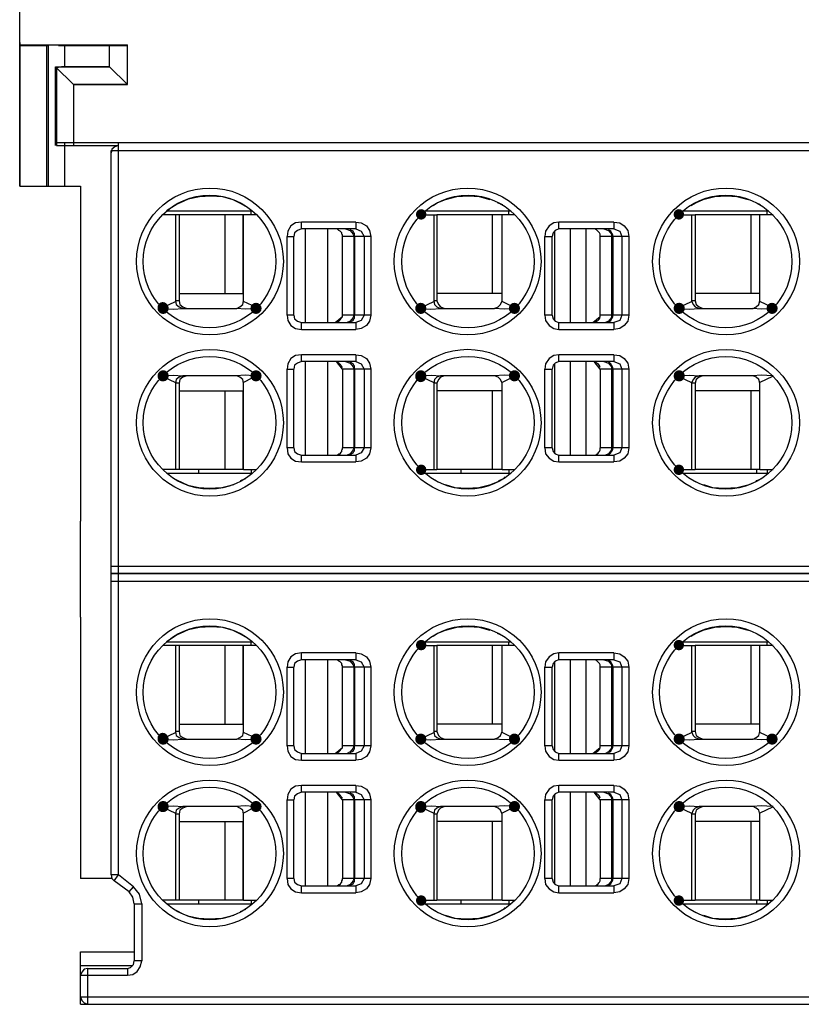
# Model space of a CAD drawing. Header units: inches. Extents: x 4 to 230, y 33 to 178.
# Tile 4 of 12: x 87 to 108, y 125 to 153. Entities that reach past the tile are written whole.
import ezdxf

# ---------------------------------------------------------------- set-up
doc = ezdxf.new("R2010")
doc.units = ezdxf.units.IN
doc.header["$MEASUREMENT"] = 0
doc.layers.add('PDF_0', color=7, linetype='Continuous')
doc.styles.get("Standard").update_dxf_attribs({"font": 'SimSun.ttf', "height": 3.5})
doc.dimstyles.get("Standard").update_dxf_attribs({"dimtxt": 3, "dimasz": 0.18, "dimexe": 0.18, "dimexo": 0.0625, "dimgap": 0.09, "dimtad": 0, "dimtih": 1, "dimtoh": 1, "dimzin": 0, "dimdsep": 46, "dimtxsty": 'Standard', "dimcen": 0.09, "dimadec": 0, "dimazin": 0, "dimtfac": 1, "dimtofl": 0, "dimtmove": 0, "dimatfit": 3, "dimfxl": 0, "dimtolj": 1, "dimtzin": 0, "dimarcsym": 0})

# ---------------------------------------------------------------- blocks, each defined once
blk = doc.blocks.new('*D9')
at = {"color": 0, "lineweight": -2}
for p, q in [((86.503, 149.158), (86.503, 158.995)), ((86.683, 158.815), (129.486, 158.815)), ((186.665, 158.815), (143.862, 158.815)), ((186.845, 149.158), (186.845, 158.995))]:
    blk.add_line(p, q, dxfattribs=at)
at = {"color": 0}
for points in [[(86.683, 158.845), (86.683, 158.785), (86.503, 158.815)], [(186.665, 158.845), (186.665, 158.785), (186.845, 158.815)]]:
    blk.add_solid(points, dxfattribs=at)
at = {"layer": 'Defpoints', "color": 0}
for p in [(86.503, 158.815), (86.503, 149.096), (186.845, 149.096)]:
    blk.add_point(p, dxfattribs=at)
at = {"color": 0, "insert": (136.674, 158.815), "char_height": 3.5, "attachment_point": 5}
blk.add_mtext('\\A1;100.00', dxfattribs=at)

msp = doc.modelspace()

# ---------------------------------------------------------------- hatches: boundary and pattern name
at = {"layer": 'PDF_0'}
h = msp.add_hatch(color=7, dxfattribs=at)
edge = h.paths.add_edge_path(flags=16)
edge.add_arc((97.743, 147.096), 0.147, 0, 360)
h = msp.add_hatch(color=7, dxfattribs=at)
edge = h.paths.add_edge_path(flags=16)
edge.add_arc((104.957, 147.096), 0.147, 0, 360)
h = msp.add_hatch(color=7, dxfattribs=at)
edge = h.paths.add_edge_path(flags=16)
edge.add_arc((90.508, 144.496), 0.147, 0, 360)
h = msp.add_hatch(color=7, dxfattribs=at)
edge = h.paths.add_edge_path(flags=16)
edge.add_arc((90.519, 144.465), 0.157, 0, 360)
h = msp.add_hatch(color=7, dxfattribs=at)
edge = h.paths.add_edge_path(flags=16)
edge.add_arc((93.119, 144.465), 0.157, 0, 360)
h = msp.add_hatch(color=7, dxfattribs=at)
edge = h.paths.add_edge_path(flags=16)
edge.add_arc((97.732, 144.465), 0.157, 0, 360)
h = msp.add_hatch(color=7, dxfattribs=at)
edge = h.paths.add_edge_path(flags=16)
edge.add_arc((100.354, 144.465), 0.157, 0, 360)
h = msp.add_hatch(color=7, dxfattribs=at)
edge = h.paths.add_edge_path(flags=16)
edge.add_arc((104.957, 144.475), 0.147, 0, 360)
h = msp.add_hatch(color=7, dxfattribs=at)
edge = h.paths.add_edge_path(flags=16)
edge.add_arc((104.967, 144.465), 0.157, 0, 360)
h = msp.add_hatch(color=7, dxfattribs=at)
edge = h.paths.add_edge_path(flags=16)
edge.add_arc((107.567, 144.465), 0.157, 0, 360)
h = msp.add_hatch(color=7, dxfattribs=at)
edge = h.paths.add_edge_path(flags=16)
edge.add_arc((90.519, 142.577), 0.157, 0, 360)
h = msp.add_hatch(color=7, dxfattribs=at)
edge = h.paths.add_edge_path(flags=16)
edge.add_arc((90.508, 142.567), 0.147, 0, 360)
h = msp.add_hatch(color=7, dxfattribs=at)
edge = h.paths.add_edge_path(flags=16)
edge.add_arc((93.119, 142.577), 0.157, 0, 360)
h = msp.add_hatch(color=7, dxfattribs=at)
edge = h.paths.add_edge_path(flags=16)
edge.add_arc((97.732, 142.577), 0.157, 0, 360)
h = msp.add_hatch(color=7, dxfattribs=at)
edge = h.paths.add_edge_path(flags=16)
edge.add_arc((97.732, 142.556), 0.157, 0, 360)
h = msp.add_hatch(color=7, dxfattribs=at)
edge = h.paths.add_edge_path(flags=16)
edge.add_arc((100.354, 142.577), 0.157, 0, 360)
h = msp.add_hatch(color=7, dxfattribs=at)
edge = h.paths.add_edge_path(flags=16)
edge.add_arc((104.967, 142.577), 0.157, 0, 360)
h = msp.add_hatch(color=7, dxfattribs=at)
edge = h.paths.add_edge_path(flags=16)
edge.add_arc((104.957, 142.567), 0.147, 0, 360)
h = msp.add_hatch(color=7, dxfattribs=at)
edge = h.paths.add_edge_path(flags=16)
edge.add_arc((97.743, 139.946), 0.147, 0, 360)
h = msp.add_hatch(color=7, dxfattribs=at)
edge = h.paths.add_edge_path(flags=16)
edge.add_arc((104.957, 139.946), 0.147, 0, 360)
h = msp.add_hatch(color=7, dxfattribs=at)
edge = h.paths.add_edge_path(flags=16)
edge.add_arc((97.743, 135.039), 0.147, 0, 360)
h = msp.add_hatch(color=7, dxfattribs=at)
edge = h.paths.add_edge_path(flags=16)
edge.add_arc((104.957, 135.039), 0.147, 0, 360)
h = msp.add_hatch(color=7, dxfattribs=at)
edge = h.paths.add_edge_path(flags=16)
edge.add_arc((90.508, 132.438), 0.147, 0, 360)
h = msp.add_hatch(color=7, dxfattribs=at)
edge = h.paths.add_edge_path(flags=16)
edge.add_arc((90.519, 132.407), 0.157, 0, 360)
h = msp.add_hatch(color=7, dxfattribs=at)
edge = h.paths.add_edge_path(flags=16)
edge.add_arc((93.119, 132.407), 0.157, 0, 360)
h = msp.add_hatch(color=7, dxfattribs=at)
edge = h.paths.add_edge_path(flags=16)
edge.add_arc((97.732, 132.407), 0.157, 0, 360)
h = msp.add_hatch(color=7, dxfattribs=at)
edge = h.paths.add_edge_path(flags=16)
edge.add_arc((100.354, 132.407), 0.157, 0, 360)
h = msp.add_hatch(color=7, dxfattribs=at)
edge = h.paths.add_edge_path(flags=16)
edge.add_arc((104.957, 132.417), 0.147, 0, 360)
h = msp.add_hatch(color=7, dxfattribs=at)
edge = h.paths.add_edge_path(flags=16)
edge.add_arc((104.967, 132.407), 0.157, 0, 360)
h = msp.add_hatch(color=7, dxfattribs=at)
edge = h.paths.add_edge_path(flags=16)
edge.add_arc((107.567, 132.407), 0.157, 0, 360)
h = msp.add_hatch(color=7, dxfattribs=at)
edge = h.paths.add_edge_path(flags=16)
edge.add_arc((90.519, 130.52), 0.157, 0, 360)
h = msp.add_hatch(color=7, dxfattribs=at)
edge = h.paths.add_edge_path(flags=16)
edge.add_arc((90.508, 130.509), 0.147, 0, 360)
h = msp.add_hatch(color=7, dxfattribs=at)
edge = h.paths.add_edge_path(flags=16)
edge.add_arc((93.119, 130.52), 0.157, 0, 360)
h = msp.add_hatch(color=7, dxfattribs=at)
edge = h.paths.add_edge_path(flags=16)
edge.add_arc((97.732, 130.52), 0.157, 0, 360)
h = msp.add_hatch(color=7, dxfattribs=at)
edge = h.paths.add_edge_path(flags=16)
edge.add_arc((97.732, 130.499), 0.157, 0, 360)
h = msp.add_hatch(color=7, dxfattribs=at)
edge = h.paths.add_edge_path(flags=16)
edge.add_arc((100.354, 130.52), 0.157, 0, 360)
h = msp.add_hatch(color=7, dxfattribs=at)
edge = h.paths.add_edge_path(flags=16)
edge.add_arc((104.967, 130.52), 0.157, 0, 360)
h = msp.add_hatch(color=7, dxfattribs=at)
edge = h.paths.add_edge_path(flags=16)
edge.add_arc((104.957, 130.509), 0.147, 0, 360)
h = msp.add_hatch(color=7, dxfattribs=at)
edge = h.paths.add_edge_path(flags=16)
edge.add_arc((97.743, 127.888), 0.147, 0, 360)
h = msp.add_hatch(color=7, dxfattribs=at)
edge = h.paths.add_edge_path(flags=16)
edge.add_arc((104.957, 127.888), 0.147, 0, 360)

# ---------------------------------------------------------------- linework, layer by layer
at = {"layer": 'PDF_0', "lineweight": 30}
for points in [[(86.503, 151.909), (86.503, 147.883), (86.503, 151.888)], [(86.503, 151.839), (89.523, 151.839)], [(87.3, 151.818), (86.503, 151.818)], [(87.258, 151.839), (87.258, 147.883)], [(87.3, 151.839), (87.3, 147.883)], [(89.523, 151.818), (87.593, 151.818)], [(87.761, 151.818), (87.761, 151.231)], [(89.019, 151.231), (89.019, 151.839)], [(89.523, 150.728), (89.523, 151.839)], [(87.509, 149.029), (87.509, 151.231)], [(87.509, 151.231), (88.013, 150.728)], [(87.509, 151.231), (89.019, 151.231)], [(87.761, 151.231), (87.677, 151.231), (87.593, 151.21), (87.53, 151.21)], [(87.53, 151.21), (87.53, 149.029)], [(89.019, 151.231), (87.761, 151.231)], [(89.523, 150.728), (89.019, 151.231)], [(88.013, 150.728), (88.013, 149.029)], [(154.887, 149.099), (186.803, 149.099), (87.509, 149.099)], [(87.53, 149.029), (89.271, 149.029)], [(87.761, 149.099), (87.761, 147.883)], [(89.271, 149.029), (89.166, 148.987), (89.082, 148.924), (89.061, 148.819)], [(89.061, 136.832), (89.061, 148.889)], [(89.061, 148.889), (154.887, 148.889)], [(89.271, 136.832), (89.271, 149.099)], [(86.503, 147.883), (88.201, 147.883)], [(88.201, 147.883), (88.201, 138.509)], [(91.095, 147.463), (90.907, 147.38)], [(91.221, 147.526), (91.095, 147.463)], [(91.85, 147.61), (91.536, 147.589), (91.221, 147.526)], [(92.479, 147.505), (92.186, 147.589), (91.85, 147.61)], [(92.689, 147.401), (92.479, 147.505)], [(98.414, 147.505), (98.204, 147.421)], [(99.064, 147.61), (98.728, 147.589), (98.414, 147.505)], [(99.672, 147.505), (99.379, 147.589), (99.064, 147.61)], [(105.628, 147.505), (105.439, 147.421)], [(106.278, 147.61), (105.963, 147.589), (105.628, 147.505)], [(106.907, 147.505), (106.592, 147.589), (106.278, 147.61)], [(90.907, 147.38), (90.613, 147.191)], [(90.613, 147.191), (93.025, 147.191)], [(92.836, 147.317), (92.689, 147.401)], [(92.983, 147.086), (92.983, 147.191)], [(97.827, 147.191), (100.259, 147.191)], [(98.204, 147.421), (98.078, 147.338)], [(100.029, 147.359), (99.882, 147.421)], [(100.196, 147.086), (100.196, 147.191)], [(105.061, 147.191), (107.473, 147.191)], [(105.439, 147.421), (105.292, 147.338)], [(107.242, 147.359), (107.117, 147.421)], [(107.431, 147.086), (107.431, 147.191)], [(93.129, 147.086), (90.508, 147.086)], [(90.865, 147.086), (90.865, 144.674)], [(90.97, 147.086), (90.97, 144.674)], [(92.249, 147.086), (92.249, 144.884)], [(92.752, 147.086), (92.752, 144.884)], [(92.773, 144.674), (92.773, 147.086)], [(97.722, 147.086), (98.183, 147.086)], [(98.099, 147.086), (98.099, 144.674)], [(98.183, 147.086), (98.183, 144.674)], [(100.364, 147.086), (98.183, 147.086)], [(99.735, 147.086), (99.735, 144.884)], [(100.008, 144.674), (100.008, 147.086)], [(104.957, 147.086), (105.418, 147.086)], [(105.313, 147.086), (105.313, 144.674)], [(105.418, 147.086), (105.418, 144.674)], [(107.599, 147.086), (105.418, 147.086)], [(106.97, 147.086), (106.97, 144.884)], [(107.221, 144.674), (107.221, 147.086)], [(94.388, 146.876), (94.22, 146.855), (94.094, 146.771), (94.01, 146.625), (93.989, 146.478)], [(94.388, 146.688), (94.283, 146.646), (94.199, 146.583), (94.178, 146.478)], [(94.388, 146.688), (94.388, 146.876)], [(95.918, 146.876), (94.388, 146.876)], [(95.918, 146.688), (94.388, 146.688)], [(94.493, 146.688), (94.493, 144.066)], [(95.122, 146.688), (95.122, 144.066)], [(95.541, 146.478), (95.541, 146.52), (95.52, 146.541), (95.52, 146.583), (95.478, 146.625), (95.436, 146.646), (95.394, 146.688), (95.352, 146.688)], [(95.625, 146.688), (95.751, 146.646), (95.835, 146.541), (95.856, 146.478)], [(95.877, 146.478), (95.877, 146.562), (95.856, 146.583), (95.835, 146.625), (95.751, 146.667)], [(95.918, 146.876), (95.918, 146.688)], [(95.918, 146.876), (96.065, 146.855), (96.212, 146.771), (96.296, 146.646), (96.338, 146.478)], [(95.918, 146.688), (96.065, 146.625), (96.149, 146.478)], [(101.601, 146.876), (101.455, 146.855), (101.329, 146.771), (101.224, 146.625), (101.203, 146.478)], [(101.601, 146.688), (101.497, 146.646), (101.434, 146.583), (101.413, 146.478)], [(101.601, 146.688), (101.601, 146.876)], [(103.132, 146.876), (101.601, 146.876)], [(103.132, 146.688), (101.601, 146.688)], [(101.916, 146.688), (101.916, 144.066)], [(102.356, 146.688), (102.356, 144.066)], [(102.755, 146.478), (102.755, 146.541), (102.734, 146.583), (102.65, 146.667), (102.608, 146.688), (102.587, 146.688)], [(102.86, 146.688), (102.985, 146.646), (103.069, 146.541), (103.069, 146.478)], [(103.111, 146.478), (103.111, 146.52), (103.09, 146.562), (103.069, 146.583), (103.048, 146.625), (103.027, 146.646), (102.985, 146.667)], [(103.132, 146.876), (103.132, 146.688)], [(103.132, 146.876), (103.3, 146.855), (103.426, 146.771), (103.531, 146.646), (103.552, 146.478)], [(103.132, 146.688), (103.3, 146.625), (103.363, 146.478)], [(93.989, 144.276), (93.989, 146.478)], [(93.989, 146.478), (94.178, 146.478)], [(94.178, 144.276), (94.178, 146.478)], [(95.541, 144.276), (95.541, 146.478)], [(96.338, 146.478), (95.541, 146.478)], [(95.856, 146.478), (95.856, 144.276)], [(95.877, 146.478), (95.877, 144.276)], [(96.149, 146.478), (96.149, 144.276)], [(96.338, 146.478), (96.338, 144.276)], [(101.203, 144.276), (101.203, 146.478)], [(101.203, 146.478), (101.413, 146.478)], [(101.413, 144.276), (101.413, 146.478)], [(101.476, 146.625), (101.476, 144.129)], [(102.755, 144.276), (102.755, 146.478)], [(103.552, 146.478), (102.755, 146.478)], [(103.069, 146.478), (103.069, 144.276)], [(103.111, 146.478), (103.111, 144.276)], [(103.363, 146.478), (103.363, 144.276)], [(103.552, 146.478), (103.552, 144.276)], [(90.97, 144.884), (92.773, 144.884)], [(100.008, 144.884), (98.183, 144.884)], [(107.221, 144.884), (105.418, 144.884)], [(90.508, 144.486), (90.865, 144.653)], [(90.529, 144.465), (90.802, 144.444), (91.074, 144.465)], [(90.97, 144.674), (90.865, 144.674)], [(90.865, 144.674), (90.886, 144.57), (90.97, 144.507), (91.074, 144.465)], [(90.97, 144.674), (90.99, 144.57), (91.074, 144.507), (91.179, 144.465)], [(91.074, 144.465), (92.584, 144.465)], [(93.108, 144.465), (92.836, 144.444), (92.563, 144.465)], [(92.584, 144.465), (92.668, 144.507), (92.752, 144.57), (92.773, 144.674)], [(93.129, 144.486), (92.773, 144.653)], [(93.129, 144.486), (93.15, 144.465)], [(97.722, 144.465), (97.743, 144.486)], [(97.743, 144.486), (98.099, 144.653)], [(97.743, 144.465), (98.015, 144.444), (98.288, 144.465)], [(98.183, 144.674), (98.099, 144.674)], [(98.099, 144.674), (98.12, 144.57), (98.183, 144.507), (98.288, 144.465)], [(98.183, 144.674), (98.225, 144.57), (98.288, 144.507), (98.393, 144.465)], [(98.288, 144.465), (99.798, 144.465)], [(99.798, 144.465), (99.903, 144.507), (99.966, 144.57), (100.008, 144.674)], [(100.343, 144.465), (100.071, 144.444), (99.798, 144.465)], [(100.343, 144.486), (100.008, 144.653)], [(100.343, 144.486), (100.364, 144.465)], [(104.957, 144.486), (105.313, 144.653)], [(104.978, 144.465), (105.25, 144.444), (105.523, 144.465)], [(105.418, 144.674), (105.313, 144.674)], [(105.313, 144.674), (105.355, 144.57), (105.418, 144.507), (105.523, 144.465)], [(105.418, 144.674), (105.439, 144.57), (105.523, 144.507), (105.628, 144.465)], [(105.523, 144.465), (107.033, 144.465)], [(107.557, 144.465), (107.284, 144.444), (107.012, 144.465)], [(107.033, 144.465), (107.117, 144.507), (107.2, 144.57), (107.221, 144.674)], [(107.578, 144.486), (107.221, 144.653)], [(107.578, 144.486), (107.599, 144.465)], [(94.178, 144.276), (93.989, 144.276)], [(93.989, 144.276), (94.01, 144.129), (94.094, 143.982), (94.22, 143.898), (94.388, 143.878)], [(94.178, 144.276), (94.199, 144.171), (94.283, 144.108), (94.388, 144.066)], [(95.331, 144.066), (95.541, 144.234), (95.541, 144.276)], [(96.338, 144.276), (95.541, 144.276)], [(95.856, 144.276), (95.835, 144.213), (95.751, 144.108), (95.667, 144.066)], [(95.751, 144.087), (95.835, 144.129), (95.856, 144.171), (95.877, 144.192), (95.877, 144.276)], [(96.338, 144.276), (96.296, 144.108), (96.212, 143.982), (96.065, 143.898), (95.918, 143.878)], [(96.149, 144.276), (96.065, 144.129), (95.918, 144.066)], [(101.413, 144.276), (101.203, 144.276)], [(101.203, 144.276), (101.224, 144.129), (101.329, 143.982), (101.455, 143.898), (101.601, 143.878)], [(101.413, 144.276), (101.434, 144.171), (101.497, 144.108), (101.601, 144.066)], [(102.545, 144.066), (102.755, 144.234), (102.755, 144.276)], [(103.552, 144.276), (102.755, 144.276)], [(103.069, 144.276), (103.069, 144.213), (102.985, 144.108), (102.902, 144.066)], [(102.985, 144.087), (103.027, 144.108), (103.048, 144.129), (103.069, 144.171), (103.09, 144.192), (103.111, 144.234), (103.111, 144.276)], [(103.552, 144.276), (103.531, 144.108), (103.426, 143.982), (103.3, 143.898), (103.132, 143.878)], [(103.363, 144.276), (103.3, 144.129), (103.132, 144.066)], [(94.388, 143.878), (94.388, 144.066)], [(94.388, 144.066), (95.918, 144.066)], [(95.918, 144.066), (95.918, 143.878)], [(101.601, 143.878), (101.601, 144.066)], [(101.601, 144.066), (103.132, 144.066)], [(103.132, 144.066), (103.132, 143.878)], [(94.388, 143.878), (95.918, 143.878)], [(101.601, 143.878), (103.132, 143.878)], [(94.388, 143.165), (94.22, 143.144), (94.094, 143.06), (94.01, 142.913), (93.989, 142.766)], [(94.388, 142.976), (94.388, 143.165)], [(95.918, 143.165), (94.388, 143.165)], [(95.918, 143.165), (95.918, 142.976)], [(95.918, 143.165), (96.065, 143.144), (96.212, 143.06), (96.296, 142.934), (96.338, 142.766)], [(101.601, 143.165), (101.455, 143.144), (101.329, 143.06), (101.224, 142.913), (101.203, 142.766)], [(101.601, 142.976), (101.601, 143.165)], [(103.132, 143.165), (101.601, 143.165)], [(103.132, 143.165), (103.132, 142.976)], [(103.132, 143.165), (103.3, 143.144), (103.426, 143.06), (103.531, 142.934), (103.552, 142.766)], [(94.388, 142.976), (94.283, 142.934), (94.199, 142.871), (94.178, 142.766)], [(95.918, 142.976), (94.388, 142.976)], [(94.493, 142.976), (94.493, 140.355)], [(95.122, 142.976), (95.122, 140.355)], [(95.541, 142.766), (95.373, 142.976), (95.331, 142.976)], [(95.625, 142.976), (95.751, 142.934), (95.835, 142.829), (95.856, 142.766)], [(95.877, 142.766), (95.877, 142.85), (95.856, 142.871), (95.835, 142.913), (95.751, 142.955)], [(95.918, 142.976), (96.065, 142.913), (96.149, 142.766)], [(101.601, 142.976), (101.497, 142.934), (101.434, 142.871), (101.413, 142.766)], [(101.476, 142.913), (101.476, 140.417)], [(103.132, 142.976), (101.601, 142.976)], [(101.916, 142.976), (101.916, 140.355)], [(102.356, 142.976), (102.356, 140.355)], [(102.755, 142.766), (102.587, 142.976), (102.545, 142.976)], [(102.86, 142.976), (102.985, 142.934), (103.069, 142.829), (103.069, 142.766)], [(103.111, 142.766), (103.111, 142.808), (103.09, 142.85), (103.069, 142.871), (103.048, 142.913), (103.027, 142.934), (102.985, 142.955)], [(103.132, 142.976), (103.3, 142.913), (103.363, 142.766)], [(90.508, 142.556), (90.865, 142.389)], [(90.529, 142.577), (90.802, 142.598), (91.074, 142.577)], [(91.074, 142.577), (90.97, 142.535), (90.886, 142.473), (90.865, 142.368)], [(91.179, 142.577), (91.074, 142.535), (90.99, 142.473), (90.97, 142.368)], [(92.584, 142.577), (91.074, 142.577)], [(93.108, 142.577), (93.046, 142.577), (92.815, 142.598), (92.563, 142.577)], [(92.773, 142.368), (92.752, 142.473), (92.668, 142.535), (92.584, 142.577)], [(93.129, 142.556), (93.004, 142.514), (92.773, 142.389)], [(93.15, 142.577), (93.129, 142.556)], [(93.989, 140.564), (93.989, 142.766)], [(93.989, 142.766), (94.178, 142.766)], [(94.178, 140.564), (94.178, 142.766)], [(95.541, 142.766), (95.541, 140.564)], [(96.338, 142.766), (95.541, 142.766)], [(95.856, 142.766), (95.856, 140.564)], [(95.877, 142.766), (95.877, 140.564)], [(96.149, 142.766), (96.149, 140.564)], [(96.338, 142.766), (96.338, 140.564)], [(97.743, 142.577), (98.036, 142.598), (98.288, 142.577)], [(97.743, 142.556), (98.099, 142.389)], [(98.288, 142.577), (98.183, 142.535), (98.12, 142.473), (98.099, 142.368)], [(98.393, 142.577), (98.288, 142.535), (98.225, 142.473), (98.183, 142.368)], [(99.798, 142.577), (98.288, 142.577)], [(100.343, 142.577), (100.071, 142.598), (99.798, 142.577)], [(100.008, 142.368), (99.966, 142.473), (99.903, 142.535), (99.798, 142.577)], [(100.343, 142.556), (100.008, 142.389)], [(100.364, 142.577), (100.343, 142.556)], [(101.203, 140.564), (101.203, 142.766)], [(101.203, 142.766), (101.413, 142.766)], [(101.413, 140.564), (101.413, 142.766)], [(102.755, 142.766), (102.755, 140.564)], [(103.552, 142.766), (102.755, 142.766)], [(103.069, 142.766), (103.069, 140.564)], [(103.111, 142.766), (103.111, 140.564)], [(103.363, 142.766), (103.363, 140.564)], [(103.552, 142.766), (103.552, 140.564)], [(104.957, 142.556), (105.313, 142.389)], [(104.978, 142.577), (105.25, 142.598), (105.523, 142.577)], [(105.523, 142.577), (105.418, 142.535), (105.355, 142.473), (105.313, 142.368)], [(105.628, 142.577), (105.523, 142.535), (105.439, 142.473), (105.418, 142.368)], [(107.033, 142.577), (105.523, 142.577)], [(107.557, 142.577), (107.284, 142.598), (107.012, 142.577)], [(107.221, 142.368), (107.2, 142.473), (107.117, 142.535), (107.033, 142.577)], [(107.578, 142.556), (107.221, 142.389)], [(107.599, 142.577), (107.557, 142.577)], [(107.599, 142.577), (107.578, 142.556)], [(90.865, 142.368), (90.865, 139.956)], [(90.97, 142.368), (90.865, 142.368)], [(90.97, 142.368), (90.97, 139.956)], [(92.773, 139.956), (92.773, 142.368)], [(98.099, 142.368), (98.099, 139.956)], [(98.183, 142.368), (98.099, 142.368)], [(98.183, 142.368), (98.183, 139.956)], [(100.008, 139.956), (100.008, 142.368)], [(105.313, 142.368), (105.313, 139.956)], [(105.418, 142.368), (105.313, 142.368)], [(105.418, 142.368), (105.418, 139.956)], [(107.221, 139.956), (107.221, 142.368)], [(90.97, 142.158), (92.773, 142.158)], [(92.249, 142.158), (92.249, 139.956)], [(92.752, 142.158), (92.752, 139.956)], [(100.008, 142.158), (98.183, 142.158)], [(99.735, 142.158), (99.735, 139.956)], [(107.221, 142.158), (105.418, 142.158)], [(106.97, 142.158), (106.97, 139.956)], [(94.178, 140.564), (93.989, 140.564)], [(93.989, 140.564), (94.01, 140.396), (94.094, 140.271), (94.22, 140.187), (94.388, 140.166)], [(94.178, 140.564), (94.199, 140.459), (94.283, 140.396), (94.388, 140.355)], [(94.388, 140.166), (94.388, 140.355)], [(94.388, 140.355), (95.918, 140.355)], [(95.352, 140.355), (95.394, 140.355), (95.436, 140.396), (95.478, 140.396), (95.499, 140.438), (95.52, 140.459), (95.52, 140.501), (95.541, 140.522), (95.541, 140.564)], [(96.338, 140.564), (95.541, 140.564)], [(95.856, 140.564), (95.835, 140.501), (95.751, 140.396), (95.667, 140.355)], [(95.751, 140.376), (95.835, 140.417), (95.856, 140.459), (95.877, 140.48), (95.877, 140.564)], [(96.338, 140.564), (96.296, 140.396), (96.212, 140.271), (96.065, 140.187), (95.918, 140.166)], [(96.149, 140.564), (96.065, 140.417), (95.918, 140.355)], [(95.918, 140.355), (95.918, 140.166)], [(101.413, 140.564), (101.203, 140.564)], [(101.203, 140.564), (101.224, 140.396), (101.329, 140.271), (101.455, 140.187), (101.601, 140.166)], [(101.413, 140.564), (101.434, 140.459), (101.497, 140.396), (101.601, 140.355)], [(101.601, 140.166), (101.601, 140.355)], [(101.601, 140.355), (103.132, 140.355)], [(102.587, 140.355), (102.608, 140.355), (102.65, 140.376), (102.671, 140.396), (102.692, 140.396), (102.713, 140.438), (102.734, 140.459), (102.755, 140.501), (102.755, 140.564)], [(103.552, 140.564), (102.755, 140.564)], [(103.069, 140.564), (103.069, 140.501), (102.985, 140.396), (102.902, 140.355)], [(102.985, 140.376), (103.027, 140.396), (103.048, 140.417), (103.069, 140.459), (103.09, 140.48), (103.111, 140.522), (103.111, 140.564)], [(103.363, 140.564), (103.3, 140.417), (103.132, 140.355)], [(103.552, 140.564), (103.531, 140.396), (103.426, 140.271), (103.3, 140.187), (103.132, 140.166)], [(103.132, 140.355), (103.132, 140.166)], [(94.388, 140.166), (95.918, 140.166)], [(101.601, 140.166), (103.132, 140.166)], [(92.773, 139.956), (90.508, 139.956)], [(90.613, 139.851), (93.025, 139.851)], [(91.515, 139.851), (91.515, 139.956)], [(92.773, 139.956), (93.129, 139.956)], [(92.983, 139.956), (92.983, 139.851)], [(97.722, 139.956), (98.183, 139.956)], [(97.827, 139.851), (100.259, 139.851)], [(100.008, 139.956), (98.183, 139.956)], [(98.854, 139.956), (98.854, 139.851)], [(99.903, 139.621), (99.924, 139.642), (100.05, 139.704), (100.092, 139.746)], [(100.008, 139.956), (100.364, 139.956)], [(100.196, 139.956), (100.196, 139.851)], [(104.957, 139.956), (105.418, 139.956)], [(105.061, 139.851), (107.473, 139.851)], [(107.221, 139.956), (105.418, 139.956)], [(107.138, 139.851), (107.138, 139.956)], [(107.138, 139.642), (107.284, 139.704), (107.326, 139.746)], [(107.221, 139.956), (107.599, 139.956)], [(107.431, 139.956), (107.431, 139.851)], [(91.2, 139.516), (91.095, 139.558), (90.886, 139.663)], [(91.2, 139.516), (91.515, 139.453), (91.808, 139.432)], [(91.808, 139.432), (92.165, 139.453), (92.5, 139.537)], [(92.689, 139.642), (92.836, 139.704)], [(98.078, 139.683), (98.225, 139.6)], [(98.414, 139.537), (98.687, 139.453)], [(98.687, 139.453), (99.022, 139.432), (99.358, 139.453), (99.693, 139.537)], [(99.693, 139.537), (99.903, 139.621)], [(105.292, 139.683), (105.46, 139.6)], [(105.649, 139.537), (105.9, 139.453)], [(105.9, 139.453), (106.236, 139.432), (106.592, 139.453), (106.928, 139.537)], [(106.928, 139.537), (107.117, 139.621)], [(107.117, 139.621), (107.138, 139.642)], [(88.201, 135.825), (88.201, 138.509)], [(89.061, 137.251), (113.009, 137.251)], [(89.061, 137.041), (113.219, 137.041)], [(154.887, 137.041), (156.082, 137.041), (89.061, 137.041)], [(89.271, 128.611), (89.271, 137.041)], [(89.061, 128.611), (89.061, 136.832)], [(89.061, 136.832), (154.887, 136.832)], [(88.201, 135.825), (88.201, 128.506)], [(91.095, 135.406), (90.907, 135.322)], [(91.221, 135.468), (91.095, 135.406)], [(91.85, 135.552), (91.536, 135.531), (91.221, 135.468)], [(92.479, 135.448), (92.186, 135.531), (91.85, 135.552)], [(92.689, 135.343), (92.479, 135.448)], [(92.836, 135.259), (92.689, 135.343)], [(98.204, 135.364), (98.078, 135.28)], [(98.414, 135.448), (98.204, 135.364)], [(99.064, 135.552), (98.728, 135.531), (98.414, 135.448)], [(99.672, 135.448), (99.379, 135.531), (99.064, 135.552)], [(100.029, 135.301), (99.882, 135.364)], [(105.439, 135.364), (105.292, 135.28)], [(105.628, 135.448), (105.439, 135.364)], [(106.278, 135.552), (105.963, 135.531), (105.628, 135.448)], [(106.907, 135.448), (106.592, 135.531), (106.278, 135.552)], [(107.242, 135.301), (107.117, 135.364)], [(90.907, 135.322), (90.613, 135.133)], [(90.613, 135.133), (93.025, 135.133)], [(92.983, 135.028), (92.983, 135.133)], [(97.827, 135.133), (100.259, 135.133)], [(100.196, 135.028), (100.196, 135.133)], [(105.061, 135.133), (107.473, 135.133)], [(107.431, 135.028), (107.431, 135.133)], [(93.129, 135.028), (90.508, 135.028)], [(90.865, 135.028), (90.865, 132.617)], [(90.97, 135.028), (90.97, 132.617)], [(92.249, 135.028), (92.249, 132.826)], [(92.752, 135.028), (92.752, 132.826)], [(92.773, 132.617), (92.773, 135.028)], [(94.388, 134.818), (94.22, 134.797), (94.094, 134.714), (94.01, 134.567), (93.989, 134.42)], [(94.388, 134.63), (94.388, 134.818)], [(95.918, 134.818), (94.388, 134.818)], [(95.918, 134.818), (95.918, 134.63)], [(95.918, 134.818), (96.065, 134.797), (96.212, 134.714), (96.296, 134.588), (96.338, 134.42)], [(97.722, 135.028), (98.183, 135.028)], [(98.099, 135.028), (98.099, 132.617)], [(98.183, 135.028), (98.183, 132.617)], [(100.364, 135.028), (98.183, 135.028)], [(99.735, 135.028), (99.735, 132.826)], [(100.008, 132.617), (100.008, 135.028)], [(101.601, 134.818), (101.455, 134.797), (101.329, 134.714), (101.224, 134.567), (101.203, 134.42)], [(101.601, 134.63), (101.601, 134.818)], [(103.132, 134.818), (101.601, 134.818)], [(103.132, 134.818), (103.132, 134.63)], [(103.132, 134.818), (103.3, 134.797), (103.426, 134.714), (103.531, 134.588), (103.552, 134.42)], [(104.957, 135.028), (105.418, 135.028)], [(105.313, 135.028), (105.313, 132.617)], [(105.418, 135.028), (105.418, 132.617)], [(107.599, 135.028), (105.418, 135.028)], [(106.97, 135.028), (106.97, 132.826)], [(107.221, 132.617), (107.221, 135.028)], [(94.388, 134.63), (94.283, 134.588), (94.199, 134.525), (94.178, 134.42)], [(95.918, 134.63), (94.388, 134.63)], [(94.493, 134.63), (94.493, 132.008)], [(95.122, 134.63), (95.122, 132.008)], [(95.541, 134.42), (95.541, 134.462), (95.52, 134.483), (95.52, 134.525), (95.478, 134.567), (95.436, 134.588), (95.394, 134.63), (95.352, 134.63)], [(95.625, 134.63), (95.751, 134.588), (95.835, 134.483), (95.856, 134.42)], [(95.877, 134.42), (95.877, 134.504), (95.856, 134.525), (95.835, 134.567), (95.751, 134.609)], [(95.918, 134.63), (96.065, 134.567), (96.149, 134.42)], [(101.601, 134.63), (101.497, 134.588), (101.434, 134.525), (101.413, 134.42)], [(101.476, 134.567), (101.476, 132.071)], [(103.132, 134.63), (101.601, 134.63)], [(101.916, 134.63), (101.916, 132.008)], [(102.356, 134.63), (102.356, 132.008)], [(102.755, 134.42), (102.755, 134.483), (102.734, 134.525), (102.65, 134.609), (102.608, 134.63), (102.587, 134.63)], [(102.86, 134.63), (102.985, 134.588), (103.069, 134.483), (103.069, 134.42)], [(103.111, 134.42), (103.111, 134.462), (103.09, 134.504), (103.069, 134.525), (103.048, 134.567), (103.027, 134.588), (102.985, 134.609)], [(103.132, 134.63), (103.3, 134.567), (103.363, 134.42)], [(93.989, 132.218), (93.989, 134.42)], [(93.989, 134.42), (94.178, 134.42)], [(94.178, 132.218), (94.178, 134.42)], [(95.541, 132.218), (95.541, 134.42)], [(96.338, 134.42), (95.541, 134.42)], [(95.856, 134.42), (95.856, 132.218)], [(95.877, 134.42), (95.877, 132.218)], [(96.149, 134.42), (96.149, 132.218)], [(96.338, 134.42), (96.338, 132.218)], [(101.203, 132.218), (101.203, 134.42)], [(101.203, 134.42), (101.413, 134.42)], [(101.413, 132.218), (101.413, 134.42)], [(102.755, 132.218), (102.755, 134.42)], [(103.552, 134.42), (102.755, 134.42)], [(103.069, 134.42), (103.069, 132.218)], [(103.111, 134.42), (103.111, 132.218)], [(103.363, 134.42), (103.363, 132.218)], [(103.552, 134.42), (103.552, 132.218)], [(90.508, 132.428), (90.865, 132.596)], [(90.97, 132.617), (90.865, 132.617)], [(90.865, 132.617), (90.886, 132.512), (90.97, 132.449), (91.074, 132.407)], [(90.97, 132.826), (92.773, 132.826)], [(90.97, 132.617), (90.99, 132.512), (91.074, 132.449), (91.179, 132.407)], [(92.584, 132.407), (92.668, 132.449), (92.752, 132.512), (92.773, 132.617)], [(93.129, 132.428), (92.773, 132.596)], [(97.743, 132.428), (98.099, 132.596)], [(98.183, 132.617), (98.099, 132.617)], [(98.099, 132.617), (98.12, 132.512), (98.183, 132.449), (98.288, 132.407)], [(100.008, 132.826), (98.183, 132.826)], [(98.183, 132.617), (98.225, 132.512), (98.288, 132.449), (98.393, 132.407)], [(99.798, 132.407), (99.903, 132.449), (99.966, 132.512), (100.008, 132.617)], [(100.343, 132.428), (100.008, 132.596)], [(104.957, 132.428), (105.313, 132.596)], [(105.418, 132.617), (105.313, 132.617)], [(105.313, 132.617), (105.355, 132.512), (105.418, 132.449), (105.523, 132.407)], [(107.221, 132.826), (105.418, 132.826)], [(105.418, 132.617), (105.439, 132.512), (105.523, 132.449), (105.628, 132.407)], [(107.033, 132.407), (107.117, 132.449), (107.2, 132.512), (107.221, 132.617)], [(107.578, 132.428), (107.221, 132.596)], [(90.529, 132.407), (90.802, 132.386), (91.074, 132.407)], [(91.074, 132.407), (92.584, 132.407)], [(93.108, 132.407), (92.836, 132.386), (92.563, 132.407)], [(93.129, 132.428), (93.15, 132.407)], [(97.722, 132.407), (97.743, 132.428)], [(97.743, 132.407), (98.015, 132.386), (98.288, 132.407)], [(98.288, 132.407), (99.798, 132.407)], [(100.343, 132.407), (100.071, 132.386), (99.798, 132.407)], [(100.343, 132.428), (100.364, 132.407)], [(104.978, 132.407), (105.25, 132.386), (105.523, 132.407)], [(105.523, 132.407), (107.033, 132.407)], [(107.557, 132.407), (107.284, 132.386), (107.012, 132.407)], [(107.578, 132.428), (107.599, 132.407)], [(94.178, 132.218), (93.989, 132.218)], [(93.989, 132.218), (94.01, 132.071), (94.094, 131.925), (94.22, 131.841), (94.388, 131.82)], [(94.178, 132.218), (94.199, 132.113), (94.283, 132.05), (94.388, 132.008)], [(95.331, 132.008), (95.541, 132.176), (95.541, 132.218)], [(96.338, 132.218), (95.541, 132.218)], [(95.856, 132.218), (95.835, 132.155), (95.751, 132.05), (95.667, 132.008)], [(95.751, 132.029), (95.835, 132.071), (95.856, 132.113), (95.877, 132.134), (95.877, 132.218)], [(96.338, 132.218), (96.296, 132.05), (96.212, 131.925), (96.065, 131.841), (95.918, 131.82)], [(96.149, 132.218), (96.065, 132.071), (95.918, 132.008)], [(101.413, 132.218), (101.203, 132.218)], [(101.203, 132.218), (101.224, 132.071), (101.329, 131.925), (101.455, 131.841), (101.601, 131.82)], [(101.413, 132.218), (101.434, 132.113), (101.497, 132.05), (101.601, 132.008)], [(102.545, 132.008), (102.755, 132.176), (102.755, 132.218)], [(103.552, 132.218), (102.755, 132.218)], [(103.069, 132.218), (103.069, 132.155), (102.985, 132.05), (102.902, 132.008)], [(102.985, 132.029), (103.027, 132.05), (103.048, 132.071), (103.069, 132.113), (103.09, 132.134), (103.111, 132.176), (103.111, 132.218)], [(103.552, 132.218), (103.531, 132.05), (103.426, 131.925), (103.3, 131.841), (103.132, 131.82)], [(103.363, 132.218), (103.3, 132.071), (103.132, 132.008)], [(94.388, 131.82), (94.388, 132.008)], [(94.388, 132.008), (95.918, 132.008)], [(94.388, 131.82), (95.918, 131.82)], [(95.918, 132.008), (95.918, 131.82)], [(101.601, 131.82), (101.601, 132.008)], [(101.601, 132.008), (103.132, 132.008)], [(101.601, 131.82), (103.132, 131.82)], [(103.132, 132.008), (103.132, 131.82)], [(94.388, 131.107), (94.22, 131.086), (94.094, 131.002), (94.01, 130.855), (93.989, 130.708)], [(94.388, 130.918), (94.388, 131.107)], [(95.918, 131.107), (94.388, 131.107)], [(95.918, 131.107), (95.918, 130.918)], [(95.918, 131.107), (96.065, 131.086), (96.212, 131.002), (96.296, 130.876), (96.338, 130.708)], [(101.601, 131.107), (101.455, 131.086), (101.329, 131.002), (101.224, 130.855), (101.203, 130.708)], [(101.601, 130.918), (101.601, 131.107)], [(103.132, 131.107), (101.601, 131.107)], [(103.132, 131.107), (103.132, 130.918)], [(103.132, 131.107), (103.3, 131.086), (103.426, 131.002), (103.531, 130.876), (103.552, 130.708)], [(93.989, 128.506), (93.989, 130.708)], [(93.989, 130.708), (94.178, 130.708)], [(94.388, 130.918), (94.283, 130.876), (94.199, 130.813), (94.178, 130.708)], [(94.178, 128.506), (94.178, 130.708)], [(95.918, 130.918), (94.388, 130.918)], [(94.493, 130.918), (94.493, 128.297)], [(95.122, 130.918), (95.122, 128.297)], [(95.541, 130.708), (95.373, 130.918), (95.331, 130.918)], [(95.541, 130.708), (95.541, 128.506)], [(96.338, 130.708), (95.541, 130.708)], [(95.625, 130.918), (95.751, 130.876), (95.835, 130.771), (95.856, 130.708)], [(95.877, 130.708), (95.877, 130.792), (95.856, 130.813), (95.835, 130.855), (95.751, 130.897)], [(95.856, 130.708), (95.856, 128.506)], [(95.877, 130.708), (95.877, 128.506)], [(95.918, 130.918), (96.065, 130.855), (96.149, 130.708)], [(96.149, 130.708), (96.149, 128.506)], [(96.338, 130.708), (96.338, 128.506)], [(101.203, 128.506), (101.203, 130.708)], [(101.203, 130.708), (101.413, 130.708)], [(101.601, 130.918), (101.497, 130.876), (101.434, 130.813), (101.413, 130.708)], [(101.413, 128.506), (101.413, 130.708)], [(101.476, 130.855), (101.476, 128.36)], [(103.132, 130.918), (101.601, 130.918)], [(101.916, 130.918), (101.916, 128.297)], [(102.356, 130.918), (102.356, 128.297)], [(102.755, 130.708), (102.587, 130.918), (102.545, 130.918)], [(102.755, 130.708), (102.755, 128.506)], [(103.552, 130.708), (102.755, 130.708)], [(102.86, 130.918), (102.985, 130.876), (103.069, 130.771), (103.069, 130.708)], [(103.111, 130.708), (103.111, 130.75), (103.09, 130.792), (103.069, 130.813), (103.048, 130.855), (103.027, 130.876), (102.985, 130.897)], [(103.069, 130.708), (103.069, 128.506)], [(103.111, 130.708), (103.111, 128.506)], [(103.132, 130.918), (103.3, 130.855), (103.363, 130.708)], [(103.363, 130.708), (103.363, 128.506)], [(103.552, 130.708), (103.552, 128.506)], [(90.508, 130.499), (90.865, 130.331)], [(90.529, 130.52), (90.802, 130.54), (91.074, 130.52)], [(91.074, 130.52), (90.97, 130.478), (90.886, 130.415), (90.865, 130.31)], [(91.179, 130.52), (91.074, 130.478), (90.99, 130.415), (90.97, 130.31)], [(92.584, 130.52), (91.074, 130.52)], [(93.108, 130.52), (93.046, 130.52), (92.815, 130.54), (92.563, 130.52)], [(92.773, 130.31), (92.752, 130.415), (92.668, 130.478), (92.584, 130.52)], [(93.129, 130.499), (93.004, 130.457), (92.773, 130.331)], [(93.15, 130.52), (93.129, 130.499)], [(97.743, 130.52), (98.036, 130.54), (98.288, 130.52)], [(97.743, 130.499), (98.099, 130.331)], [(98.288, 130.52), (98.183, 130.478), (98.12, 130.415), (98.099, 130.31)], [(98.393, 130.52), (98.288, 130.478), (98.225, 130.415), (98.183, 130.31)], [(99.798, 130.52), (98.288, 130.52)], [(100.343, 130.52), (100.071, 130.54), (99.798, 130.52)], [(100.008, 130.31), (99.966, 130.415), (99.903, 130.478), (99.798, 130.52)], [(100.343, 130.499), (100.008, 130.331)], [(100.364, 130.52), (100.343, 130.499)], [(104.957, 130.499), (105.313, 130.331)], [(104.978, 130.52), (105.25, 130.54), (105.523, 130.52)], [(105.523, 130.52), (105.418, 130.478), (105.355, 130.415), (105.313, 130.31)], [(105.628, 130.52), (105.523, 130.478), (105.439, 130.415), (105.418, 130.31)], [(107.033, 130.52), (105.523, 130.52)], [(107.557, 130.52), (107.284, 130.54), (107.012, 130.52)], [(107.221, 130.31), (107.2, 130.415), (107.117, 130.478), (107.033, 130.52)], [(107.578, 130.499), (107.221, 130.331)], [(107.599, 130.52), (107.557, 130.52)], [(107.599, 130.52), (107.578, 130.499)], [(90.865, 130.31), (90.865, 127.898)], [(90.97, 130.31), (90.865, 130.31)], [(90.97, 130.31), (90.97, 127.898)], [(90.97, 130.1), (92.773, 130.1)], [(92.249, 130.1), (92.249, 127.898)], [(92.752, 130.1), (92.752, 127.898)], [(92.773, 127.898), (92.773, 130.31)], [(98.099, 130.31), (98.099, 127.898)], [(98.183, 130.31), (98.099, 130.31)], [(98.183, 130.31), (98.183, 127.898)], [(100.008, 130.1), (98.183, 130.1)], [(99.735, 130.1), (99.735, 127.898)], [(100.008, 127.898), (100.008, 130.31)], [(105.313, 130.31), (105.313, 127.898)], [(105.418, 130.31), (105.313, 130.31)], [(105.418, 130.31), (105.418, 127.898)], [(107.221, 130.1), (105.418, 130.1)], [(106.97, 130.1), (106.97, 127.898)], [(107.221, 127.898), (107.221, 130.31)], [(89.082, 128.506), (88.201, 128.506)], [(89.271, 128.611), (89.061, 128.611)], [(89.061, 128.611), (89.082, 128.506), (89.145, 128.443)], [(89.145, 128.443), (89.271, 128.611)], [(89.564, 128.129), (89.145, 128.443)], [(89.69, 128.276), (89.271, 128.611)], [(94.178, 128.506), (93.989, 128.506)], [(93.989, 128.506), (94.01, 128.339), (94.094, 128.213), (94.22, 128.129), (94.388, 128.108)], [(94.178, 128.506), (94.199, 128.402), (94.283, 128.339), (94.388, 128.297)], [(95.352, 128.297), (95.394, 128.297), (95.436, 128.339), (95.478, 128.339), (95.499, 128.381), (95.52, 128.402), (95.52, 128.443), (95.541, 128.464), (95.541, 128.506)], [(96.338, 128.506), (95.541, 128.506)], [(95.856, 128.506), (95.835, 128.443), (95.751, 128.339), (95.667, 128.297)], [(95.751, 128.318), (95.835, 128.36), (95.856, 128.402), (95.877, 128.422), (95.877, 128.506)], [(96.338, 128.506), (96.296, 128.339), (96.212, 128.213), (96.065, 128.129), (95.918, 128.108)], [(96.149, 128.506), (96.065, 128.36), (95.918, 128.297)], [(101.413, 128.506), (101.203, 128.506)], [(101.203, 128.506), (101.224, 128.339), (101.329, 128.213), (101.455, 128.129), (101.601, 128.108)], [(101.413, 128.506), (101.434, 128.402), (101.497, 128.339), (101.601, 128.297)], [(102.587, 128.297), (102.608, 128.297), (102.65, 128.318), (102.671, 128.339), (102.692, 128.339), (102.713, 128.381), (102.734, 128.402), (102.755, 128.443), (102.755, 128.506)], [(103.552, 128.506), (102.755, 128.506)], [(103.069, 128.506), (103.069, 128.443), (102.985, 128.339), (102.902, 128.297)], [(102.985, 128.318), (103.027, 128.339), (103.048, 128.36), (103.069, 128.402), (103.09, 128.422), (103.111, 128.464), (103.111, 128.506)], [(103.363, 128.506), (103.3, 128.36), (103.132, 128.297)], [(103.552, 128.506), (103.531, 128.339), (103.426, 128.213), (103.3, 128.129), (103.132, 128.108)], [(89.564, 128.129), (89.69, 128.276)], [(89.921, 127.793), (89.858, 128.066), (89.69, 128.276)], [(94.388, 128.108), (94.388, 128.297)], [(94.388, 128.297), (95.918, 128.297)], [(95.918, 128.297), (95.918, 128.108)], [(101.601, 128.108), (101.601, 128.297)], [(101.601, 128.297), (103.132, 128.297)], [(103.132, 128.297), (103.132, 128.108)], [(89.711, 127.793), (89.669, 127.982), (89.564, 128.129)], [(92.773, 127.898), (90.508, 127.898)], [(91.515, 127.793), (91.515, 127.898)], [(92.773, 127.898), (93.129, 127.898)], [(92.983, 127.898), (92.983, 127.793)], [(94.388, 128.108), (95.918, 128.108)], [(97.722, 127.898), (98.183, 127.898)], [(100.008, 127.898), (98.183, 127.898)], [(98.854, 127.898), (98.854, 127.793)], [(100.008, 127.898), (100.364, 127.898)], [(100.196, 127.898), (100.196, 127.793)], [(101.601, 128.108), (103.132, 128.108)], [(104.957, 127.898), (105.418, 127.898)], [(107.221, 127.898), (105.418, 127.898)], [(107.138, 127.793), (107.138, 127.898)], [(107.221, 127.898), (107.599, 127.898)], [(107.431, 127.898), (107.431, 127.793)], [(89.711, 127.793), (89.711, 126.2)], [(89.711, 127.793), (89.921, 127.793)], [(89.921, 127.793), (89.921, 126.2)], [(90.613, 127.793), (93.025, 127.793)], [(92.689, 127.584), (92.836, 127.647)], [(97.827, 127.793), (100.259, 127.793)], [(98.078, 127.626), (98.225, 127.542)], [(99.903, 127.563), (99.924, 127.584), (100.05, 127.647), (100.092, 127.689)], [(105.061, 127.793), (107.473, 127.793)], [(105.292, 127.626), (105.46, 127.542)], [(107.138, 127.584), (107.284, 127.647), (107.326, 127.689)], [(91.2, 127.458), (91.095, 127.5), (90.886, 127.605)], [(91.2, 127.458), (91.515, 127.395), (91.808, 127.374)], [(91.808, 127.374), (92.165, 127.395), (92.5, 127.479)], [(98.414, 127.479), (98.687, 127.395)], [(98.687, 127.395), (99.022, 127.374), (99.358, 127.395), (99.693, 127.479)], [(99.693, 127.479), (99.903, 127.563)], [(105.649, 127.479), (105.9, 127.395)], [(105.9, 127.395), (106.236, 127.374), (106.592, 127.395), (106.928, 127.479)], [(106.928, 127.479), (107.117, 127.563)], [(107.117, 127.563), (107.138, 127.584)], [(88.201, 124.983), (88.201, 126.451)], [(88.201, 126.451), (89.711, 126.451)], [(88.201, 126.074), (89.669, 126.074)], [(88.411, 125.99), (88.306, 125.969), (88.243, 125.885), (88.201, 125.801)], [(88.411, 124.983), (88.411, 125.99)], [(88.411, 125.99), (89.523, 125.99)], [(89.523, 125.801), (89.669, 125.822), (89.795, 125.906), (89.879, 126.032), (89.921, 126.2)], [(89.523, 125.99), (89.606, 126.011), (89.69, 126.095), (89.711, 126.2)], [(89.523, 125.99), (89.523, 125.801)], [(89.921, 126.2), (89.711, 126.2)], [(88.201, 125.801), (89.523, 125.801)], [(88.201, 125.193), (113.009, 125.193)], [(88.201, 125.193), (88.243, 125.088), (88.306, 125.025), (88.411, 124.983)], [(88.201, 124.983), (113.219, 124.983)]]:
    msp.add_lwpolyline(points, dxfattribs=at)
msp.add_lwpolyline([(89.523, 150.728), (88.013, 150.728), (89.523, 150.728)], close=True, dxfattribs=at)
for centre, radius in [((91.829, 145.779), 2.055), ((99.043, 145.778), 2.055), ((106.278, 145.779), 2.055), ((91.819, 145.776), 1.856), ((99.054, 145.775), 1.856), ((106.267, 145.775), 1.856), ((91.829, 141.263), 2.055), ((91.819, 141.263), 1.856), ((99.043, 141.264), 2.055), ((99.054, 141.263), 1.856), ((106.278, 141.263), 2.055), ((106.267, 141.263), 1.856), ((91.829, 133.721), 2.055), ((99.043, 133.72), 2.055), ((106.278, 133.721), 2.055), ((91.819, 133.718), 1.856), ((99.054, 133.718), 1.856), ((106.267, 133.718), 1.856), ((91.829, 129.206), 2.055), ((99.043, 129.206), 2.055), ((106.278, 129.206), 2.055), ((91.819, 129.205), 1.856), ((99.054, 129.205), 1.856), ((106.267, 129.205), 1.856)]:
    msp.add_circle(centre, radius, dxfattribs=at)
for points in [[(95.373, 144.066), (95.487, 144.149), (95.458, 144.12), (95.541, 144.234)], [(102.587, 144.066), (102.647, 144.107), (102.755, 144.146), (102.755, 144.234)], [(95.541, 142.808), (95.458, 142.922), (95.487, 142.893), (95.373, 142.976)], [(102.755, 142.808), (102.755, 142.896), (102.647, 142.935), (102.587, 142.976)], [(95.373, 132.008), (95.487, 132.091), (95.458, 132.063), (95.541, 132.176)], [(102.587, 132.008), (102.647, 132.049), (102.755, 132.088), (102.755, 132.176)], [(95.541, 130.75), (95.458, 130.864), (95.487, 130.835), (95.373, 130.918)], [(102.755, 130.75), (102.755, 130.838), (102.647, 130.877), (102.587, 130.918)]]:
    msp.add_open_spline(points, degree=3, dxfattribs=at)

# ---------------------------------------------------------------- dimensions: what is measured, and where the dimension line sits
at = {"color": 3}
dim = msp.add_linear_dim(base=(86.503, 158.815), p1=(186.845, 149.096), p2=(86.503, 149.096), text='100.00', dimstyle='Standard', dxfattribs=at)
dim.commit()
dim.dimension.update_dxf_attribs({"geometry": '*D9', "text_midpoint": (136.674, 158.815)})

doc.saveas('drawing.dxf')
